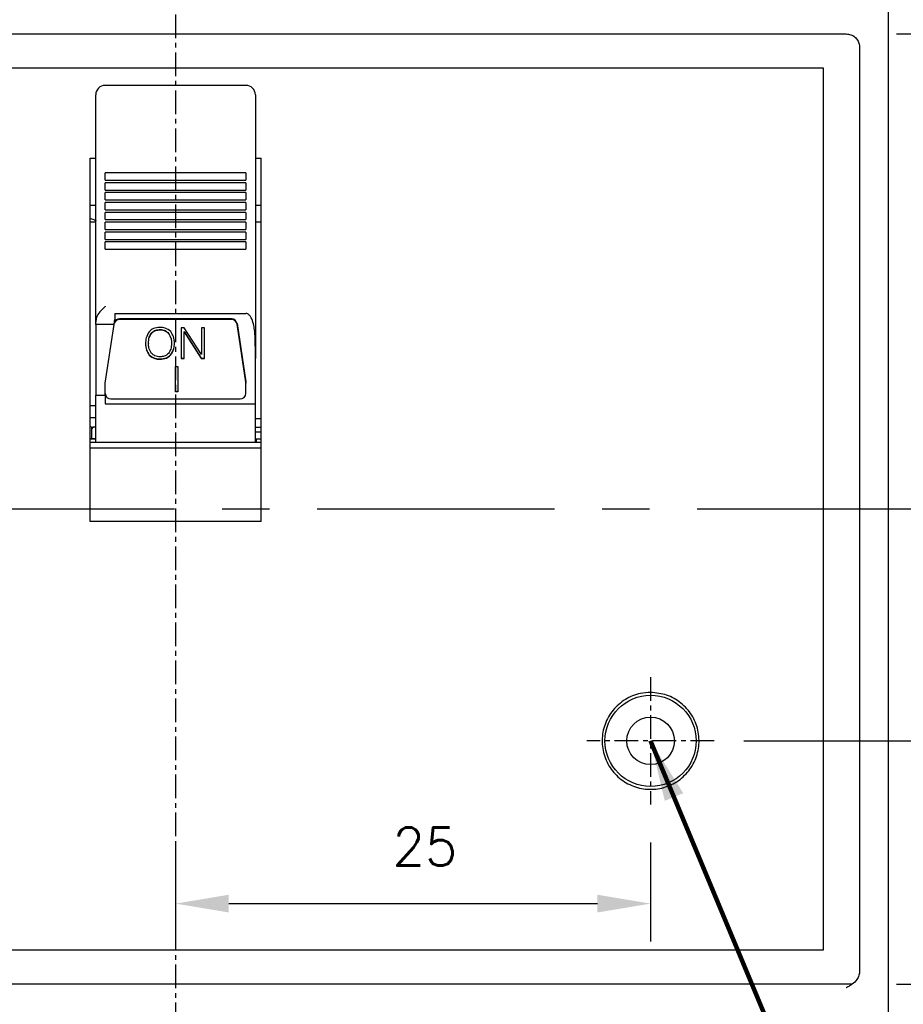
# Model space of a CAD drawing. Extents: x -235 to 1048, y -1897 to 585.
# Tile 15 of 23: x 436 to 483, y 379 to 431. Entities that reach past the tile are written whole.
import ezdxf

# ---------------------------------------------------------------- set-up
doc = ezdxf.new("R2010")
doc.units = 0
doc.header["$MEASUREMENT"] = 0
doc.linetypes.add('CENTER', pattern=[2, 1.25, -0.25, 0.25, -0.25])
doc.layers.get('0').update_dxf_attribs({"linetype": 'CONTINUOUS'})
doc.layers.add('cen', color=1, linetype='CENTER')
doc.layers.add('di', color=3, linetype='CONTINUOUS')
doc.styles.add('KIM', font='ROMANS.shx', dxfattribs={"height": 5, "bigfont": 'GSG1.shx'})
doc.styles.get("Standard").update_dxf_attribs({"font": 'romans.shx', "height": 2, "bigfont": 'hgs.shx'})
doc.dimstyles.get("Standard").update_dxf_attribs({"dimscale": 0, "dimtxt": 2, "dimasz": 2, "dimexe": 0.5, "dimexo": 0.5, "dimgap": 1, "dimtad": 1, "dimdsep": 46, "dimtxsty": 'Standard', "dimcen": 0, "dimclrd": 3, "dimclre": 3, "dimclrt": 3, "dimadec": 0, "dimazin": 2, "dimtp": 0.1, "dimtm": 0.1, "dimtfac": 1, "dimtmove": 0, "dimatfit": 3, "dimfxl": 0, "dimtolj": 1, "dimarcsym": 0})
doc.dimstyles.new('STANDARD$0', dxfattribs={"dimtxt": 5, "dimasz": 5, "dimexe": 1, "dimexo": 2, "dimgap": 2, "dimtad": 1, "dimdec": 4, "dimzin": 12, "dimdsep": 46, "dimtxsty": 'KIM', "dimcen": -1, "dimdle": 0.1, "dimadec": 0, "dimazin": 0, "dimtfac": 1, "dimtdec": 4, "dimtmove": 0, "dimatfit": 3, "dimfxl": 0, "dimtolj": 1, "dimtzin": 0, "dimarcsym": 0})

# ---------------------------------------------------------------- blocks, each defined once
blk = doc.blocks.new('*D565')
at = {"layer": 'di'}
for p, q in [((482.258, 429.759), (501.079, 429.759)), ((499.079, 426.959), (499.079, 382.559)), ((482.258, 379.759), (501.079, 379.759))]:
    blk.add_line(p, q, dxfattribs=at)
for points in [[(498.612, 426.959), (499.546, 426.959), (499.079, 429.759)], [(498.612, 382.559), (499.546, 382.559), (499.079, 379.759)]]:
    blk.add_solid(points, dxfattribs=at)
at = {"layer": 'di', "insert": (496.079, 404.759), "char_height": 2, "attachment_point": 5, "rotation": 90}
blk.add_mtext('\\A1;50', dxfattribs=at)
blk = doc.blocks.new('*D566')
at = {"layer": 'di'}
for p, q in [((474.593, 444.759), (521.079, 444.759)), ((519.079, 441.959), (519.079, 367.559)), ((474.593, 364.759), (521.079, 364.759))]:
    blk.add_line(p, q, dxfattribs=at)
for points in [[(518.612, 441.959), (519.546, 441.959), (519.079, 444.759)], [(518.612, 367.559), (519.546, 367.559), (519.079, 364.759)]]:
    blk.add_solid(points, dxfattribs=at)
at = {"layer": 'di', "insert": (516.079, 404.759), "char_height": 2, "attachment_point": 5, "rotation": 90}
blk.add_mtext('\\A1;80', dxfattribs=at)
blk = doc.blocks.new('*D567')
at = {"layer": 'di'}
for p, q in [((483.117, 436.759), (511.079, 436.759)), ((509.079, 433.959), (509.079, 375.559)), ((483.117, 372.759), (511.079, 372.759))]:
    blk.add_line(p, q, dxfattribs=at)
for points in [[(508.612, 433.959), (509.546, 433.959), (509.079, 436.759)], [(508.612, 375.559), (509.546, 375.559), (509.079, 372.759)]]:
    blk.add_solid(points, dxfattribs=at)
at = {"layer": 'di', "insert": (506.079, 404.759), "char_height": 2, "attachment_point": 5, "rotation": 90}
blk.add_mtext('\\A1;64', dxfattribs=at)
blk = doc.blocks.new('*D569')
at = {"layer": 'di'}
for p, q in [((405.617, 454.759), (389.478, 454.759)), ((391.478, 451.959), (391.478, 359.059)), ((442.317, 356.259), (389.478, 356.259))]:
    blk.add_line(p, q, dxfattribs=at)
for points in [[(391.011, 451.959), (391.945, 451.959), (391.478, 454.759)], [(391.011, 359.059), (391.945, 359.059), (391.478, 356.259)]]:
    blk.add_solid(points, dxfattribs=at)
at = {"layer": 'di', "insert": (388.478, 405.859), "char_height": 2, "attachment_point": 5, "rotation": 90}
blk.add_mtext('\\A1;98.5', dxfattribs=at)
blk = doc.blocks.new('*D586')
at = {"layer": 'di'}
for p, q in [((444.317, 387.204), (444.317, 381.996)), ((469.317, 387.204), (469.317, 381.996)), ((447.117, 383.996), (466.517, 383.996))]:
    blk.add_line(p, q, dxfattribs=at)
for points in [[(447.117, 384.463), (447.117, 383.53), (444.317, 383.996)], [(466.517, 384.463), (466.517, 383.53), (469.317, 383.996)]]:
    blk.add_solid(points, dxfattribs=at)
at = {"layer": 'di', "insert": (457.44, 386.996), "char_height": 2, "attachment_point": 5}
blk.add_mtext('\\A1;25', dxfattribs=at)
blk = doc.blocks.new('*D587')
at = {"layer": 'di'}
for p, q in [((485.705, 404.759), (491.079, 404.759)), ((489.079, 401.959), (489.079, 395.359)), ((474.223, 392.559), (491.079, 392.559))]:
    blk.add_line(p, q, dxfattribs=at)
for points in [[(488.612, 401.959), (489.546, 401.959), (489.079, 404.759)], [(488.612, 395.359), (489.546, 395.359), (489.079, 392.559)]]:
    blk.add_solid(points, dxfattribs=at)
at = {"layer": 'di', "insert": (486.079, 398.659), "char_height": 2, "attachment_point": 5, "rotation": 90}
blk.add_mtext('\\A1;12.2', dxfattribs=at)
blk = doc.blocks.new('*D588')
at = {"layer": 'di'}
for p, q in [((462.171, 446.759), (531.528, 446.759)), ((529.528, 443.959), (529.528, 365.559)), ((462.093, 362.759), (531.528, 362.759))]:
    blk.add_line(p, q, dxfattribs=at)
for points in [[(529.061, 443.959), (529.994, 443.959), (529.528, 446.759)], [(529.061, 365.559), (529.994, 365.559), (529.528, 362.759)]]:
    blk.add_solid(points, dxfattribs=at)
at = {"layer": 'di', "insert": (526.528, 404.759), "char_height": 2, "attachment_point": 5, "rotation": 90}
blk.add_mtext('\\A1;84', dxfattribs=at)

msp = doc.modelspace()

# ---------------------------------------------------------------- linework, layer by layer
for p, q in [((481.817, 436.059), (481.817, 373.459)), ((409.017, 429.759), (479.617, 429.759)), ((480.317, 429.058), (480.317, 428.873)), ((480.317, 428.873), (480.317, 380.645)), ((478.417, 427.959), (410.217, 427.959)), ((478.417, 381.559), (478.417, 427.959)), ((448.017, 427.054), (440.617, 427.054)), ((440.117, 425.772), (440.117, 426.554)), ((448.517, 426.554), (448.517, 425.772)), ((440.117, 425.278), (440.117, 425.772)), ((448.517, 425.772), (448.517, 425.278)), ((440.117, 422.97), (440.117, 425.278)), ((448.517, 425.278), (448.517, 422.97)), ((439.817, 423.224), (440.117, 423.224)), ((439.817, 404.099), (439.817, 423.224)), ((440.117, 417.136), (440.117, 422.97)), ((448.517, 423.224), (448.817, 423.224)), ((448.517, 422.97), (448.517, 417.136)), ((448.817, 404.099), (448.817, 423.224)), ((448.017, 422.447), (440.617, 422.447)), ((440.617, 422.39), (440.617, 422.447)), ((440.617, 422.062), (440.617, 422.39)), ((448.017, 422.447), (448.017, 422.39)), ((448.017, 422.39), (448.017, 422.062)), ((440.617, 422.062), (448.017, 422.062)), ((448.017, 421.928), (440.617, 421.928)), ((440.617, 421.871), (440.617, 421.928)), ((440.617, 421.544), (440.617, 421.871)), ((448.017, 421.928), (448.017, 421.871)), ((448.017, 421.871), (448.017, 421.544)), ((440.617, 421.544), (448.017, 421.544)), ((448.017, 421.41), (440.617, 421.41)), ((440.617, 421.352), (440.617, 421.41)), ((440.617, 421.025), (440.617, 421.352)), ((448.017, 421.41), (448.017, 421.352)), ((448.017, 421.352), (448.017, 421.025)), ((440.117, 420.732), (439.817, 420.732)), ((440.617, 421.025), (448.017, 421.025)), ((448.017, 420.891), (440.617, 420.891)), ((440.617, 420.833), (440.617, 420.891)), ((440.617, 420.506), (440.617, 420.833)), ((448.017, 420.891), (448.017, 420.833)), ((448.017, 420.833), (448.017, 420.506)), ((448.817, 420.732), (448.517, 420.732)), ((440.617, 420.506), (448.017, 420.506)), ((448.017, 420.372), (440.617, 420.372)), ((440.617, 420.315), (440.617, 420.372)), ((440.617, 419.987), (440.617, 420.315)), ((448.017, 420.372), (448.017, 420.315)), ((448.017, 420.315), (448.017, 419.987)), ((440.117, 419.859), (439.817, 419.859)), ((440.617, 419.987), (448.017, 419.987)), ((448.017, 419.853), (440.617, 419.853)), ((440.617, 419.796), (440.617, 419.853)), ((440.617, 419.469), (440.617, 419.796)), ((448.017, 419.853), (448.017, 419.796)), ((448.017, 419.796), (448.017, 419.469)), ((448.817, 419.859), (448.517, 419.859)), ((440.617, 419.469), (448.017, 419.469)), ((448.017, 419.335), (440.617, 419.335)), ((440.617, 419.277), (440.617, 419.335)), ((440.617, 418.95), (440.617, 419.277)), ((448.017, 419.335), (448.017, 419.277)), ((448.017, 419.277), (448.017, 418.95)), ((440.617, 418.95), (448.017, 418.95)), ((448.017, 418.816), (440.617, 418.816)), ((440.617, 418.758), (440.617, 418.816)), ((440.617, 418.431), (440.617, 418.758)), ((448.017, 418.816), (448.017, 418.758)), ((448.017, 418.758), (448.017, 418.431)), ((440.617, 418.431), (448.017, 418.431)), ((440.117, 416.778), (440.117, 417.136)), ((448.517, 417.136), (448.517, 416.778)), ((440.117, 416.453), (440.117, 416.778)), ((448.517, 416.778), (448.517, 416.453)), ((440.117, 414.594), (440.117, 416.453)), ((448.517, 416.453), (448.517, 415.36)), ((441.117, 415.048), (448.017, 415.048)), ((441.117, 415.048), (441.117, 414.727)), ((448.517, 415.36), (448.517, 412.675)), ((440.117, 414.465), (440.117, 414.594)), ((447.256, 414.763), (441.377, 414.763)), ((447.256, 414.732), (441.377, 414.732)), ((447.553, 414.519), (448.014, 411.461)), ((441.081, 414.465), (440.117, 414.465)), ((440.117, 414.465), (440.117, 410.759)), ((440.617, 411.378), (441.081, 414.465)), ((443.048, 414.015), (443.048, 414)), ((443.503, 414.205), (443.503, 414.189)), ((443.948, 414.019), (443.948, 414.004)), ((444.776, 414.293), (444.61, 414.293)), ((444.61, 414.293), (444.61, 412.683)), ((444.764, 414.095), (445.671, 412.699)), ((444.764, 414.095), (444.764, 414.079)), ((444.764, 412.683), (444.764, 414.079)), ((444.764, 414.079), (445.671, 412.683)), ((445.687, 412.888), (444.776, 414.293)), ((445.841, 414.293), (445.687, 414.293)), ((445.687, 414.293), (445.687, 412.888)), ((445.841, 412.683), (445.841, 414.293)), ((448.014, 411.429), (447.553, 414.488)), ((442.894, 413.491), (442.894, 413.475)), ((444.104, 413.491), (444.104, 413.475)), ((442.934, 412.877), (442.934, 412.862)), ((443.499, 412.659), (443.499, 412.643)), ((444.052, 412.869), (444.052, 412.853)), ((444.61, 412.699), (444.764, 412.699)), ((444.61, 412.683), (444.764, 412.683)), ((445.671, 412.699), (445.841, 412.699)), ((445.671, 412.699), (445.671, 412.683)), ((445.671, 412.683), (445.841, 412.683)), ((448.517, 410.301), (448.517, 412.675)), ((444.313, 412.262), (444.44, 412.262)), ((444.313, 410.923), (444.313, 412.262)), ((444.44, 412.262), (444.44, 410.923)), ((448.017, 411.42), (448.017, 411.389)), ((448.017, 410.84), (448.017, 411.389)), ((440.617, 410.759), (440.617, 411.378)), ((444.44, 410.938), (444.313, 410.938)), ((444.44, 410.923), (444.313, 410.923)), ((440.117, 410.759), (440.617, 410.759)), ((440.117, 408.259), (440.117, 410.759)), ((440.617, 410.759), (440.617, 410.301)), ((440.917, 410.555), (447.717, 410.555)), ((439.817, 410.202), (440.117, 410.202)), ((440.617, 410.301), (448.517, 410.301)), ((448.517, 408.259), (448.517, 410.301)), ((440.117, 409.559), (439.817, 409.559)), ((448.817, 409.51), (448.517, 409.51)), ((439.917, 408.97), (439.917, 409.065)), ((439.917, 408.459), (439.917, 408.97)), ((440.117, 409.059), (439.967, 409.059)), ((448.517, 409.065), (448.817, 409.065)), ((448.817, 408.803), (448.517, 408.803)), ((440.117, 408.459), (439.817, 408.459)), ((439.817, 408.459), (440.117, 408.459)), ((448.517, 408.459), (448.817, 408.459)), ((448.567, 408.458), (448.567, 408.459)), ((448.567, 408.458), (448.567, 408.299)), ((448.567, 408.259), (448.567, 408.299)), ((448.817, 408.259), (439.817, 408.259)), ((448.817, 407.959), (439.817, 407.959)), ((448.817, 404.099), (439.817, 404.099)), ((410.217, 381.559), (478.417, 381.559)), ((480.317, 380.645), (480.317, 380.468)), ((480.317, 380.468), (480.317, 380.449)), ((479.931, 379.759), (408.702, 379.759))]:
    msp.add_line(p, q)
for radius in [2.4, 1.25]:
    msp.add_circle((469.317, 392.559), radius)
for centre, radius, start, end in [((440.617, 426.554), 0.5, 90, 180), ((448.017, 426.554), 0.5, 0, 90), ((441.372, 414.435), 0.298, 88.9941, 161.009), ((441.373, 414.463), 0.301, 89.327, 156.804), ((447.262, 414.468), 0.295, 9.897, 91.1658), ((447.262, 414.437), 0.295, 9.897, 91.1658), ((447.746, 411.389), 0.271, 0.0019, 8.5599), ((440.909, 410.847), 0.293, 181.5253, 271.4481), ((447.724, 410.847), 0.293, 268.5519, 358.4747), ((439.967, 409.259), 0.2, 221.4096, 270), ((440.011, 408.964), 0.095, 86.8626, 176.4742)]:
    msp.add_arc(centre, radius, start, end)
msp.add_ellipse((440.802, 414.559), major_axis=(-0.883, -6.5), ratio=0.044052, start_param=1.562329, end_param=1.602607)
for points, knots in [([(479.617, 429.759), (479.695, 429.751), (479.852, 429.736), (480.062, 429.615), (480.22, 429.438), (480.304, 429.241), (480.313, 429.11), (480.317, 429.058)], [0, 0, 0, 0, 0.214181, 0.428355, 0.642715, 0.857467, 1, 1, 1, 1]), ([(439.817, 420.058), (439.923, 420.03), (440.032, 420.002), (440.115, 419.934), (440.117, 419.933)], [0, 0, 0, 0, 0.975376, 1, 1, 1, 1]), ([(440.617, 415.426), (440.615, 415.425), (440.516, 415.331), (440.34, 415.159), (440.151, 414.875), (440.127, 414.679), (440.117, 414.594)], [0, 0, 0, 0, 0.004478, 0.414212, 0.745066, 1, 1, 1, 1]), ([(448.517, 412.675), (448.518, 412.991), (448.52, 413.466), (448.492, 414.051), (448.439, 414.434), (448.365, 414.701), (448.265, 414.888), (448.187, 414.981), (448.105, 415.033), (448.05, 415.048), (448.022, 415.048), (448.017, 415.048)], [0, 0, 0, 0, 0.373882, 0.561277, 0.690649, 0.830333, 0.884088, 0.938167, 0.968206, 0.994093, 1, 1, 1, 1]), ([(442.932, 414.092), (442.867, 413.984), (442.749, 413.791), (442.743, 413.57), (442.74, 413.472)], [0, 0, 0, 0, 0.558164, 1, 1, 1, 1]), ([(442.894, 413.491), (442.898, 413.596), (442.904, 413.784), (443.004, 413.945), (443.048, 414.015)], [0, 0, 0, 0, 0.560727, 1, 1, 1, 1]), ([(442.894, 413.475), (442.898, 413.581), (442.904, 413.768), (443.004, 413.929), (443.048, 414)], [0, 0, 0, 0, 0.560727, 1, 1, 1, 1]), ([(443.499, 414.314), (443.377, 414.306), (443.16, 414.291), (443.002, 414.153), (442.932, 414.092)], [0, 0, 0, 0, 0.560206, 1, 1, 1, 1]), ([(443.048, 414.015), (443.08, 414.049), (443.146, 414.116), (443.303, 414.19), (443.428, 414.199), (443.503, 414.205)], [0, 0, 0, 0, 0.280171, 0.560364, 1, 1, 1, 1]), ([(443.048, 414), (443.08, 414.033), (443.146, 414.1), (443.303, 414.175), (443.428, 414.183), (443.503, 414.189)], [0, 0, 0, 0, 0.280171, 0.560364, 1, 1, 1, 1]), ([(444.061, 414.094), (443.97, 414.167), (443.806, 414.299), (443.593, 414.31), (443.499, 414.314)], [0, 0, 0, 0, 0.557806, 1, 1, 1, 1]), ([(443.503, 414.205), (443.6, 414.197), (443.772, 414.183), (443.894, 414.069), (443.948, 414.019)], [0, 0, 0, 0, 0.559821, 1, 1, 1, 1]), ([(443.503, 414.189), (443.6, 414.181), (443.772, 414.167), (443.894, 414.054), (443.948, 414.004)], [0, 0, 0, 0, 0.559821, 1, 1, 1, 1]), ([(443.948, 414.019), (444.001, 413.927), (444.097, 413.762), (444.102, 413.574), (444.104, 413.491)], [0, 0, 0, 0, 0.558165, 1, 1, 1, 1]), ([(443.948, 414.004), (444.001, 413.912), (444.097, 413.746), (444.102, 413.558), (444.104, 413.475)], [0, 0, 0, 0, 0.558165, 1, 1, 1, 1]), ([(444.258, 413.474), (444.253, 413.6), (444.244, 413.824), (444.117, 414.011), (444.061, 414.094)], [0, 0, 0, 0, 0.560689, 1, 1, 1, 1]), ([(442.74, 413.488), (442.745, 413.364), (442.754, 413.143), (442.879, 412.959), (442.934, 412.877)], [0, 0, 0, 0, 0.560644, 1, 1, 1, 1]), ([(442.74, 413.472), (442.745, 413.348), (442.754, 413.128), (442.879, 412.943), (442.934, 412.862)], [0, 0, 0, 0, 0.5606441, 1, 1, 1, 1]), ([(443.056, 412.949), (443.001, 413.041), (442.901, 413.204), (442.896, 413.392), (442.894, 413.475)], [0, 0, 0, 0, 0.558084, 1, 1, 1, 1]), ([(444.104, 413.475), (444.099, 413.37), (444.092, 413.182), (443.989, 413.022), (443.943, 412.951)], [0, 0, 0, 0, 0.560621, 1, 1, 1, 1]), ([(444.052, 412.869), (444.122, 412.975), (444.248, 413.166), (444.255, 413.391), (444.258, 413.49)], [0, 0, 0, 0, 0.557958, 1, 1, 1, 1]), ([(444.052, 412.853), (444.122, 412.96), (444.248, 413.151), (444.255, 413.375), (444.258, 413.474)], [0, 0, 0, 0, 0.5579583, 1, 1, 1, 1]), ([(443.503, 412.769), (443.407, 412.776), (443.236, 412.79), (443.111, 412.9), (443.056, 412.949)], [0, 0, 0, 0, 0.55993, 1, 1, 1, 1]), ([(443.943, 412.951), (443.873, 412.891), (443.746, 412.783), (443.578, 412.773), (443.503, 412.769)], [0, 0, 0, 0, 0.558064, 1, 1, 1, 1]), ([(442.934, 412.877), (443.026, 412.804), (443.191, 412.674), (443.405, 412.664), (443.499, 412.659)], [0, 0, 0, 0, 0.557825, 1, 1, 1, 1]), ([(442.934, 412.862), (443.026, 412.789), (443.191, 412.658), (443.405, 412.648), (443.499, 412.643)], [0, 0, 0, 0, 0.557825, 1, 1, 1, 1]), ([(443.499, 412.659), (443.616, 412.667), (443.825, 412.682), (443.983, 412.812), (444.052, 412.869)], [0, 0, 0, 0, 0.560065, 1, 1, 1, 1]), ([(443.499, 412.643), (443.616, 412.652), (443.825, 412.666), (443.983, 412.796), (444.052, 412.853)], [0, 0, 0, 0, 0.560065, 1, 1, 1, 1]), ([(469.317, 395.109), (469.603, 395.081), (470.177, 395.025), (470.94, 394.585), (471.52, 393.938), (471.852, 393.129), (471.898, 392.258), (471.653, 391.421), (471.144, 390.712), (470.43, 390.211), (469.59, 389.975), (468.719, 390.03), (467.915, 390.37), (467.27, 390.957), (466.855, 391.725), (466.718, 392.587), (466.874, 393.445), (467.305, 394.205), (467.963, 394.775), (468.673, 395.069), (469.138, 395.098), (469.317, 395.109)], [0, 0, 0, 0, 0.053685, 0.107369, 0.161055, 0.214743, 0.268434, 0.322128, 0.375823, 0.429516, 0.483203, 0.536885, 0.590567, 0.64425, 0.697939, 0.751633, 0.805328, 0.859021, 0.912711, 0.966399, 1, 1, 1, 1]), ([(480.317, 380.449), (480.31, 380.372), (480.295, 380.212), (480.166, 379.965), (479.978, 379.784), (479.807, 379.676), (479.702, 379.617), (479.646, 379.587), (479.618, 379.572), (479.617, 379.571)], [0, 0, 0, 0, 0.192279, 0.405747, 0.688929, 0.841703, 0.918598, 0.995531, 1, 1, 1, 1])]:
    msp.add_open_spline(points, degree=3, knots=knots)
at = {"layer": 'cen'}
for p, q in [((444.317, 458.789), (444.317, 353.78)), ((469.317, 395.914), (469.317, 389.204)), ((472.671, 392.559), (465.962, 392.559))]:
    msp.add_line(p, q, dxfattribs=at)
at = {"layer": 'cen', "ltscale": 10}
msp.add_line((484.262, 404.759), (404.371, 404.759), dxfattribs=at)

# ---------------------------------------------------------------- dimensions: what is measured, and where the dimension line sits
at = {"layer": 'di'}
for base, p1, p2, angle, override, picture, middle in [((391.478, 356.259), (407.617, 454.759), (444.317, 356.259), 90, {"dimtxt": 3, "dimasz": 2.8, "dimexe": 2, "dimdec": 2, "dimzin": 8, "dimtxsty": 'Standard', "dimcen": 0, "dimclrd": 256, "dimclre": 256, "dimclrt": 256, "dimadec": 2, "dimazin": 2, "dimtfac": 0.6, "dimtdec": 2, "dimtzin": 8, "dimlwd": 65535, "dimlwe": 65535, "dimarcsym": 1}, '*D569', (391.478, 405.859)), ((529.528, 362.759), (460.171, 446.759), (460.093, 362.759), 270, {"dimtxt": 3, "dimasz": 2.8, "dimexe": 2, "dimdec": 2, "dimzin": 8, "dimtxsty": 'Standard', "dimcen": 0, "dimclrd": 256, "dimclre": 256, "dimclrt": 256, "dimadec": 2, "dimazin": 2, "dimtfac": 0.6, "dimtdec": 2, "dimtmove": 0, "dimtzin": 8, "dimlwd": 65535, "dimlwe": 65535, "dimarcsym": 1}, '*D588', (529.528, 404.759)), ((519.079, 364.759), (472.593, 444.759), (472.593, 364.759), 270, {"dimtxt": 3, "dimasz": 2.8, "dimexe": 2, "dimdec": 2, "dimzin": 8, "dimtxsty": 'Standard', "dimcen": 0, "dimclrd": 256, "dimclre": 256, "dimclrt": 256, "dimadec": 2, "dimazin": 2, "dimtfac": 0.6, "dimtdec": 2, "dimtmove": 0, "dimtzin": 8, "dimlwd": 65535, "dimlwe": 65535, "dimarcsym": 1}, '*D566', (519.079, 404.759)), ((509.079, 372.759), (481.117, 436.759), (481.117, 372.759), 270, {"dimtxt": 3, "dimasz": 2.8, "dimexe": 2, "dimdec": 2, "dimzin": 8, "dimtxsty": 'Standard', "dimcen": 0, "dimclrd": 256, "dimclre": 256, "dimclrt": 256, "dimadec": 2, "dimazin": 2, "dimtfac": 0.6, "dimtdec": 2, "dimtmove": 0, "dimtzin": 8, "dimlwd": 65535, "dimlwe": 65535, "dimarcsym": 1}, '*D567', (509.079, 404.759)), ((499.079, 379.759), (480.258, 429.759), (480.258, 379.759), 270, {"dimtxt": 3, "dimasz": 2.8, "dimexe": 2, "dimdec": 2, "dimzin": 8, "dimtxsty": 'Standard', "dimcen": 0, "dimclrd": 256, "dimclre": 256, "dimclrt": 256, "dimadec": 2, "dimazin": 2, "dimtfac": 0.6, "dimtdec": 2, "dimtmove": 0, "dimtzin": 8, "dimlwd": 65535, "dimlwe": 65535, "dimarcsym": 1}, '*D565', (499.079, 404.759)), ((489.079, 392.559), (483.705, 404.759), (472.223, 392.559), 270, {"dimtxt": 3, "dimasz": 2.8, "dimexe": 2, "dimdec": 2, "dimzin": 8, "dimtxsty": 'Standard', "dimcen": 0, "dimclrd": 256, "dimclre": 256, "dimclrt": 256, "dimadec": 2, "dimazin": 2, "dimtfac": 0.6, "dimtdec": 2, "dimtmove": 0, "dimtzin": 8, "dimlwd": 65535, "dimlwe": 65535, "dimarcsym": 1}, '*D587', (489.079, 398.659))]:
    dim = msp.add_linear_dim(base=base, p1=p1, p2=p2, angle=angle, dimstyle='STANDARD$0', override=override, dxfattribs=at)
    dim.commit()
    dim.dimension.update_dxf_attribs({"geometry": picture, "text_midpoint": middle, "dimtype": 160})
dim = msp.add_linear_dim(base=(469.317, 383.996), p1=(444.317, 389.204), p2=(469.317, 389.204), dimstyle='STANDARD$0', override={"dimtxt": 3, "dimasz": 2.8, "dimexe": 2, "dimdec": 2, "dimzin": 8, "dimtxsty": 'Standard', "dimcen": 0, "dimclrd": 256, "dimclre": 256, "dimclrt": 256, "dimadec": 2, "dimazin": 2, "dimtfac": 0.6, "dimtdec": 2, "dimtzin": 8, "dimlwd": 65535, "dimlwe": 65535, "dimarcsym": 1}, dxfattribs=at)
dim.commit()
dim.dimension.update_dxf_attribs({"geometry": '*D586', "text_midpoint": (457.44, 383.996), "dimtype": 160})

# ---------------------------------------------------------------- leaders
at = {"layer": 'di', "annotation_type": 0, "has_hookline": 1, "hookline_direction": 0, "text_width": 20.992}
msp.add_leader([(469.317, 392.559), (489.917, 343.138), (493.117, 343.138)], dimstyle='Standard', override={"dimscale": 1, "dimtxt": 4, "dimasz": 3.2, "dimexe": 2, "dimexo": 2, "dimgap": 2, "dimclrd": 256, "dimclre": 256, "dimclrt": 256, "dimadec": 2, "dimtfac": 0.6, "dimlwd": 65535, "dimlwe": 65535, "dimarcsym": 1}, dxfattribs=at)

doc.saveas('drawing.dxf')
